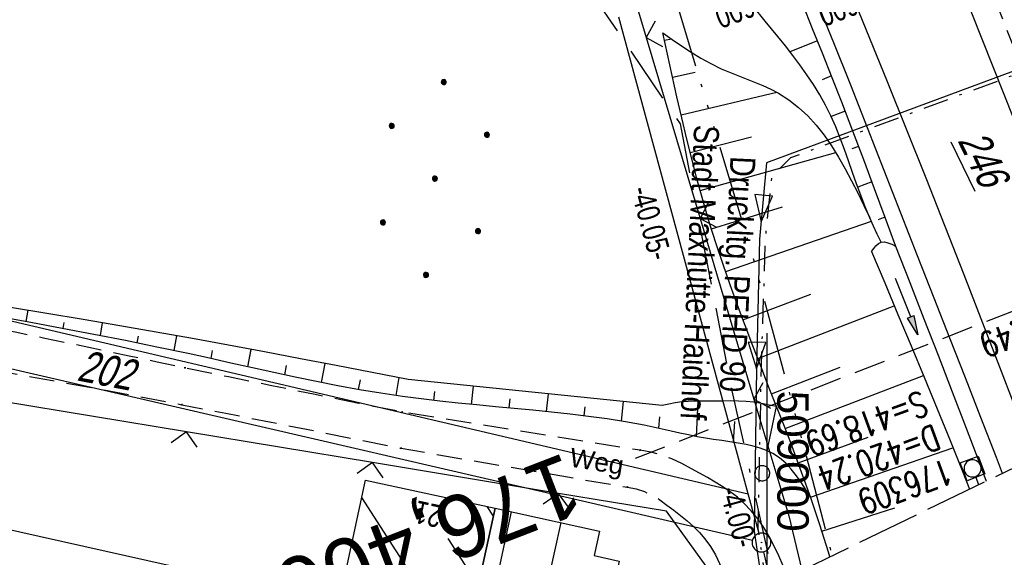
# Model space of a CAD drawing. Extents: x 508513 to 509174, y 450079 to 451036.
# Tile 5 of 51: x 508941 to 509019, y 450122 to 450165. Entities that reach past the tile are written whole.
import ezdxf
from ezdxf.enums import TextEntityAlignment as Align

# ---------------------------------------------------------------- set-up
doc = ezdxf.new("R2010")
doc.units = 0
doc.header["$LTSCALE"] = 10
doc.header["$MEASUREMENT"] = 0
for name, pattern in [('ACAD_ISO14W100', [25.5, 12, -3, 0.5, -3, 0.5, -3, 0.5, -3]), ('ACAD_ISO16W100', [73, 15, -6.5, 15, -6.5, 15, -7, 1, -7]), ('ACHSE', [5.5, 4, -0.5, 0.5, -0.5]), ('AUSGEZOGEN', [0]), ('LT00', [0]), ('LT08', [0.42, 0.2, -0.1, 0.02, -0.1]), ('LT11', [0.3, 0.2, -0.1]), ('LT14', [0.6, 0.5, -0.1]), ('LT17', [0.15, 0.1, -0.05]), ('STRICHLINIE2', [0.375, 0.25, -0.125])]:
    doc.linetypes.add(name, pattern=pattern)
doc.layers.get('0').update_dxf_attribs({"linetype": 'LT00'})
for name, color, linetype in [('--EK_FBR', 250, 'LT00'), ('--EK_Haltung', 7, 'STRICHLINIE2'), ('--EK_Haltung-Text', 140, 'LT00'), ('--EK_Schacht-Text', 5, 'LT00'), ('--EK_ST-93-1', 30, 'LT17'), ('--EL_DFK_AB_L', 21, 'LT00'), ('--EL_DFK_AB_P', 7, 'LT00'), ('--EL_Haltung', 182, 'STRICHLINIE2'), ('--EL_Haltung-Text', 182, 'LT00'), ('-AX-093', 35, 'ACHSE'), ('ABSTAND', 8, 'LT00'), ('ABWASSERLTG', 24, 'LT00'), ('ABWASSERLTG_FLIEßPF', 26, 'Continuous'), ('ABWASSERLTG_TEXT', 26, 'Continuous'), ('BAB-KABEL', 220, 'ACAD_ISO16W100'), ('DFK_AB_FLNR', 7, 'Continuous'), ('DFK_AB_L', 21, 'LT00'), ('DFK_AB_P', 7, 'LT00'), ('DFK_BEB_SCHR', 254, 'LT00'), ('DFK_BEBAUUNG', 250, 'LT00'), ('DFK_FLUR_NR', 250, 'LT00'), ('DFK_HAUSNR', 250, 'LT00'), ('DFK_KATASTER', 250, 'LT00'), ('DFK_NUTZUNG', 250, 'LT00'), ('DFK_TOPO-ANL', 252, 'LT00'), ('DFK_VERMPKT', 252, 'LT00'), ('FELDWEG_TEXT', 250, 'Continuous'), ('PFEIL', 140, 'AUSGEZOGEN'), ('STROM_UNTER', 80, 'LT08'), ('TELEKOM', 210, 'ACAD_ISO14W100'), ('V122_AFBR_BAB', 250, 'LT00'), ('V122_BOESCH', 250, 'LT00'), ('V122_BOSCHUNG', 250, 'LT00'), ('V122_FELDWEG', 250, 'LT11'), ('V122_GRABEN', 250, 'LT00'), ('V122_KA_MULD', 182, 'LT00'), ('V122_LD_MARK', 250, 'LT00'), ('V122_RASTER', 250, 'LT00'), ('V122_ZAUN', 40, 'LT00'), ('V123_AFBR_BAB', 250, 'LT00'), ('V123_BOESCH', 250, 'LT00'), ('V123_BOSCHUNG', 250, 'LT00'), ('V123_FELDWEG', 250, 'LT11'), ('V123_GRABEN', 250, 'LT00'), ('V123_KA_MULD', 182, 'LT00'), ('V123_LD_MARK', 250, 'LT00'), ('V123_ZAUN', 40, 'LT00')]:
    doc.layers.add(name, color=color, linetype=linetype)
doc.layers.add('-BLATT_122-RAND', color=7, linetype='LT14', plot=False)
doc.styles.add('Beschrift', font='ARIAL.TTF')
doc.styles.add('Haltungsbeschriftung', font='ARIAL.TTF', dxfattribs={"width": 0.75})
doc.styles.add('schachtbeschriftung', font='romans.shx', dxfattribs={"width": 0.75, "height": 2})
doc.styles.get("Standard").update_dxf_attribs({"font": 'ARIAL.TTF'})
doc.styles.add('Versorgungsltg', font='ARIAL.TTF', dxfattribs={"width": 0.8, "height": 2})

# ---------------------------------------------------------------- blocks, each defined once
blk = doc.blocks.new('SYMB7010')
at = {"color": 0, "linetype": 'ByBlock'}
for points in [[(-0.031408, 0.499213), (-0.093728, 0.49134), (-0.15457, 0.475719), (-0.212975, 0.452595), (-0.268021, 0.422333), (-0.31884, 0.385411), (-0.36463, 0.342411), (-0.40467, 0.29401), (-0.438329, 0.240973), (-0.465074, 0.184136), (-0.484486, 0.124395), (-0.496256, 0.062692), (-0.5002, 0)], [(-0.5002, 0), (-0.496256, -0.062692), (-0.484486, -0.124395), (-0.465075, -0.184136), (-0.438329, -0.240973), (-0.404671, -0.29401), (-0.36463, -0.342411), (-0.31884, -0.385411), (-0.268021, -0.422333), (-0.212975, -0.452595), (-0.154571, -0.475719), (-0.093728, -0.49134), (-0.031408, -0.499213), (0.031408, -0.499213)], [(0.5002, 0), (0.496256, 0.062692), (0.484485, 0.124395), (0.465074, 0.184136), (0.438329, 0.240973), (0.40467, 0.29401), (0.36463, 0.342411), (0.31884, 0.385411), (0.268021, 0.422333), (0.212975, 0.452595), (0.15457, 0.475719), (0.093728, 0.49134), (0.031408, 0.499213), (-0.031408, 0.499213)], [(0.031408, -0.499213), (0.093728, -0.491341), (0.15457, -0.475719), (0.212975, -0.452595), (0.268021, -0.422333), (0.31884, -0.385411), (0.36463, -0.342411), (0.404671, -0.294011), (0.438329, -0.240974), (0.465075, -0.184136), (0.484486, -0.124395), (0.496256, -0.062692), (0.500201, 0)]]:
    blk.add_lwpolyline(points, dxfattribs=at)
blk = doc.blocks.new('Ackerland7')
at = {"layer": 'DFK_NUTZUNG', "color": 0, "linetype": 'ByBlock'}
for p, q in [((-4, 3.928), (-4, 3.67)), ((-3.95, 3.628), (-3.95, 3.97)), ((-3.9, 3.99), (-3.9, 3.607)), ((-3.85, 3.601), (-3.85, 3.997)), ((-3.8, 3.99), (-3.8, 3.607)), ((-3.75, 3.628), (-3.75, 3.97)), ((-3.7, 3.928), (-3.7, 3.67)), ((3.7, 3.929), (3.7, 3.671)), ((3.75, 3.629), (3.75, 3.971)), ((3.8, 3.992), (3.8, 3.608)), ((3.85, 3.602), (3.85, 3.998)), ((3.9, 3.992), (3.9, 3.608)), ((3.95, 3.629), (3.95, 3.971)), ((4, 3.929), (4, 3.671)), ((-3.65, 3.798), (-3.65, 3.8)), ((4.05, 3.799), (4.05, 3.801)), ((-7.85, 0.129), (-7.85, -0.129)), ((-7.8, -0.171), (-7.8, 0.171)), ((-7.75, 0.192), (-7.75, -0.192)), ((-7.7, -0.198), (-7.7, 0.198)), ((-7.65, 0.192), (-7.65, -0.192)), ((-7.6, -0.171), (-7.6, 0.171)), ((-7.55, 0.129), (-7.55, -0.129)), ((-7.5, -0.001), (-7.5, 0.001)), ((-0.15, 0.129), (-0.15, -0.129)), ((-0.1, -0.171), (-0.1, 0.171)), ((-0.05, 0.192), (-0.05, -0.192)), ((0, -0.198), (0, 0.198)), ((0.05, 0.192), (0.05, -0.192)), ((0.1, -0.171), (0.1, 0.171)), ((0.15, 0.129), (0.15, -0.129)), ((0.2, -0.001), (0.2, 0.001)), ((7.55, 0.129), (7.55, -0.129)), ((7.6, -0.171), (7.6, 0.171)), ((7.65, 0.192), (7.65, -0.192)), ((7.7, -0.198), (7.7, 0.198)), ((7.75, 0.192), (7.75, -0.192)), ((7.8, -0.171), (7.8, 0.171)), ((7.85, 0.129), (7.85, -0.129)), ((7.9, -0.001), (7.9, 0.001)), ((-4, -3.671), (-4, -3.929)), ((-3.95, -3.971), (-3.95, -3.629)), ((-3.9, -3.608), (-3.9, -3.992)), ((-3.85, -3.998), (-3.85, -3.602)), ((-3.8, -3.608), (-3.8, -3.992)), ((-3.75, -3.971), (-3.75, -3.629)), ((-3.7, -3.671), (-3.7, -3.929)), ((-3.65, -3.801), (-3.65, -3.799)), ((3.7, -3.671), (3.7, -3.929)), ((3.75, -3.971), (3.75, -3.629)), ((3.8, -3.608), (3.8, -3.992)), ((3.85, -3.998), (3.85, -3.602)), ((3.9, -3.608), (3.9, -3.992)), ((3.95, -3.971), (3.95, -3.629)), ((4, -3.671), (4, -3.929)), ((4.05, -3.801), (4.05, -3.799))]:
    blk.add_line(p, q, dxfattribs=at)
for points in [[(-3.65, 3.799), (-3.67, 3.886), (-3.725, 3.955), (-3.805, 3.994), (-3.894, 3.994), (-3.975, 3.955), (-4.03, 3.886), (-4.05, 3.799), (-4.03, 3.712), (-3.975, 3.642), (-3.894, 3.604), (-3.805, 3.604), (-3.725, 3.642), (-3.67, 3.712), (-3.65, 3.799)], [(4.05, 3.8), (4.03, 3.887), (3.975, 3.956), (3.894, 3.995), (3.805, 3.995), (3.725, 3.956), (3.67, 3.887), (3.65, 3.8), (3.67, 3.713), (3.725, 3.644), (3.805, 3.605), (3.894, 3.605), (3.975, 3.644), (4.03, 3.713), (4.05, 3.8)], [(-7.5, 0), (-7.52, 0.087), (-7.575, 0.156), (-7.655, 0.195), (-7.744, 0.195), (-7.825, 0.156), (-7.88, 0.087), (-7.9, 0)], [(0.2, 0), (0.18, 0.087), (0.125, 0.156), (0.045, 0.195), (-0.044, 0.195), (-0.125, 0.156), (-0.18, 0.087), (-0.2, 0)], [(-0.2, 0), (-0.18, -0.087), (-0.125, -0.156), (-0.044, -0.195), (0.045, -0.195), (0.125, -0.156), (0.18, -0.087), (0.2, 0)], [(7.9, 0), (7.88, 0.087), (7.825, 0.156), (7.744, 0.195), (7.655, 0.195), (7.575, 0.156), (7.52, 0.087), (7.5, 0)], [(7.5, 0), (7.52, -0.087), (7.575, -0.156), (7.655, -0.195), (7.744, -0.195), (7.825, -0.156), (7.88, -0.087), (7.9, 0)], [(-7.9, 0), (-7.88, -0.087), (-7.825, -0.156), (-7.744, -0.195), (-7.655, -0.195), (-7.575, -0.156), (-7.52, -0.087), (-7.5, 0)], [(-3.65, -3.8), (-3.67, -3.713), (-3.725, -3.644), (-3.805, -3.605), (-3.894, -3.605), (-3.975, -3.644), (-4.03, -3.713), (-4.05, -3.8), (-4.03, -3.887), (-3.975, -3.956), (-3.894, -3.995), (-3.805, -3.995), (-3.725, -3.956), (-3.67, -3.887), (-3.65, -3.8)], [(4.05, -3.8), (4.03, -3.713), (3.975, -3.644), (3.894, -3.605), (3.805, -3.605), (3.725, -3.644), (3.67, -3.713), (3.65, -3.8), (3.67, -3.887), (3.725, -3.956), (3.805, -3.995), (3.894, -3.995), (3.975, -3.956), (4.03, -3.887), (4.05, -3.8)]]:
    blk.add_lwpolyline(points, dxfattribs=at)
blk = doc.blocks.new('SYMB0003')
at = {"color": 0, "linetype": 'ByBlock'}
for p, q in [((-0.015712, 0), (0.010166, 0.012015)), ((0, -0.021257), (-0.015712, 0)), ((0.010166, 0.012015), (0, -0.021257))]:
    blk.add_line(p, q, dxfattribs=at)
for points in [[(-0.031395, 0.499013), (-0.093691, 0.491144), (-0.154509, 0.475528), (-0.21289, 0.452414), (-0.267913, 0.422164), (-0.318712, 0.385257), (-0.364484, 0.342274), (-0.404509, 0.293893), (-0.438154, 0.240877), (-0.464888, 0.184062), (-0.484292, 0.124345), (-0.496058, 0.062667), (-0.5, 0)], [(-0.5, 0), (-0.496058, -0.062667), (-0.484292, -0.124345), (-0.464888, -0.184062), (-0.438154, -0.240877), (-0.404509, -0.293893), (-0.364485, -0.342274), (-0.318712, -0.385257), (-0.267914, -0.422164), (-0.21289, -0.452414), (-0.154509, -0.475529), (-0.093691, -0.491144), (-0.031395, -0.499014), (0.031395, -0.499014)], [(0.5, 0), (0.496057, 0.062667), (0.484292, 0.124345), (0.464888, 0.184062), (0.438153, 0.240877), (0.404509, 0.293893), (0.364484, 0.342274), (0.318712, 0.385257), (0.267913, 0.422164), (0.21289, 0.452414), (0.154509, 0.475528), (0.093691, 0.491144), (0.031395, 0.499013), (-0.031395, 0.499013)], [(0.031395, -0.499014), (0.093691, -0.491144), (0.154509, -0.475529), (0.21289, -0.452414), (0.267914, -0.422164), (0.318712, -0.385257), (0.364485, -0.342274), (0.404509, -0.293893), (0.438154, -0.240877), (0.464889, -0.184062), (0.484292, -0.124345), (0.496058, -0.062667), (0.5, 0)]]:
    blk.add_lwpolyline(points, dxfattribs=at)
blk = doc.blocks.new('SYMB0011')
at = {"color": 0, "linetype": 'ByBlock'}
for p, q in [((0.5, 0), (-0.5, 0)), ((0, 0.5), (0, -0.5))]:
    blk.add_line(p, q, dxfattribs=at)
blk = doc.blocks.new('SYMB0024')
at = {"color": 0, "linetype": 'ByBlock'}
for p, q in [((-0.5, 0.5), (0, 0)), ((0, 0), (0.5, 0.5))]:
    blk.add_line(p, q, dxfattribs=at)
blk = doc.blocks.new('Pfreil3')
at = {"layer": 'PFEIL'}
blk.add_hatch(color=256, dxfattribs=at).paths.add_polyline_path([(-1.549, 0.273), (-1.549, -0.273), (0, 0)])
for p, q in [((-1.549, 0), (-4.831, 0)), ((-1.549, -0.273), (-1.549, 0.273)), ((-1.549, 0.273), (0, 0)), ((0, 0), (-1.549, -0.273))]:
    blk.add_line(p, q, dxfattribs=at)
blk = doc.blocks.new('SYMB1210')
at = {"color": 0, "linetype": 'ByBlock'}
blk.add_line((0.018815, -0.179014), (0.055623, -0.17119), dxfattribs=at)
for points in [[(-0.2, -0.2), (-0.2, 0.2), (0.2, 0.2), (0.2, -0.2), (-0.2, -0.2)], [(0.018815, 0.179014), (-0.018815, 0.179014), (-0.055623, 0.17119), (-0.09, 0.155885), (-0.120444, 0.133766), (-0.145623, 0.105801), (-0.164438, 0.073213), (-0.176067, 0.037424), (-0.18, 0)], [(-0.18, 0), (-0.176067, -0.037424), (-0.164438, -0.073213), (-0.145623, -0.105801), (-0.120444, -0.133766), (-0.09, -0.155885), (-0.055623, -0.17119), (-0.018815, -0.179014), (0.018815, -0.179014)], [(0.18, 0), (0.176067, 0.037424), (0.164438, 0.073213), (0.145623, 0.105801), (0.120444, 0.133766), (0.09, 0.155885), (0.055623, 0.17119), (0.018815, 0.179014)], [(0.055623, -0.17119), (0.09, -0.155885), (0.120444, -0.133766), (0.145623, -0.105801), (0.164438, -0.073213), (0.176067, -0.037424), (0.18, 0)]]:
    blk.add_lwpolyline(points, dxfattribs=at)
blk = doc.blocks.new('ABWASSER-FLIEßPF')
at = {"layer": 'ABWASSERLTG_FLIEßPF'}
for p, q in [((0, 0), (-2.109, 0.703)), ((-2.109, 0.703), (-2.109, -0.703)), ((-2.109, -0.703), (0, 0))]:
    blk.add_line(p, q, dxfattribs=at)

msp = doc.modelspace()

# ---------------------------------------------------------------- linework, layer by layer
at = {"layer": '--EK_FBR', "color": 2}
for points in [[(508880.783, 450445.158), (508887.429, 450432.529), (508894.473, 450419.33), (508906.611, 450396.45), (508918.873, 450373.084), (508930.131, 450351.231), (508941.859, 450328.051), (508953.358, 450304.881), (508963.896, 450283.052), (508974.506, 450260.784), (508984.685, 450238.77), (508995.081, 450215.467), (509005.021, 450192.355), (509014.641, 450169.336), (509023.839, 450146.175), (509028.674, 450133.377)], [(509001.108, 450201.454), (509005.021, 450192.355), (509014.641, 450169.336), (509023.839, 450146.175), (509028.674, 450133.377)]]:
    msp.add_lwpolyline(points, dxfattribs=at)
at = {"layer": '--EK_FBR'}
for points in [[(508986.498, 450207.619), (508988.136, 450203.84), (508989.763, 450200.055), (508991.381, 450196.267), (508992.993, 450192.476), (508994.599, 450188.682), (508996.176, 450184.945), (508997.748, 450181.205), (508999.313, 450177.463), (509000.867, 450173.716), (509002.41, 450169.965), (509003.939, 450166.208), (509005.298, 450162.831), (509006.647, 450159.449), (509007.986, 450156.064), (509009.319, 450152.677), (509010.648, 450149.287), (509011.973, 450145.897), (509013.299, 450142.506), (509014.536, 450139.345), (509015.772, 450136.184), (509017.006, 450133.022), (509018.236, 450129.858), (509018.735, 450128.568)], [(508989.838, 450199.88), (508991.381, 450196.267), (508992.993, 450192.476), (508994.599, 450188.682), (508996.176, 450184.945), (508997.748, 450181.205), (508999.313, 450177.463), (509000.867, 450173.716), (509002.41, 450169.965), (509003.939, 450166.208), (509005.298, 450162.831), (509006.647, 450159.449), (509007.986, 450156.064), (509009.319, 450152.677), (509010.648, 450149.287), (509011.973, 450145.897), (509013.299, 450142.506), (509014.536, 450139.345), (509015.772, 450136.184), (509017.006, 450133.022), (509018.236, 450129.858), (509018.735, 450128.568)]]:
    msp.add_lwpolyline(points, dxfattribs=at)
at = {"layer": '--EK_Haltung'}
msp.add_line((509016.631, 450128.252), (509016.85, 450127.656), dxfattribs=at)
at = {"layer": '--EK_ST-93-1', "ltscale": 2.5}
msp.add_line((509026.798, 450144.255), (508989.521, 450129.741), dxfattribs=at)
at = {"layer": '--EL_DFK_AB_L'}
for p, q in [((508998.53, 450126.919), (508988.227, 450164.845)), ((508999.384, 450123.783), (508998.53, 450126.919)), ((508999.747, 450122.328), (509000.352, 450119.673))]:
    msp.add_line(p, q, dxfattribs=at)
at = {"layer": '--EL_Haltung'}
msp.add_line((509016.631, 450128.252), (509016.85, 450127.656), dxfattribs=at)
at = {"layer": '-AX-093', "ltscale": 0.2}
msp.add_lwpolyline([(508965.94, 450284.051), (508970.653, 450274.158), (508975.32, 450264.243), (508979.941, 450254.307), (508984.514, 450244.349), (508989.035, 450234.367), (508993.505, 450224.362), (508997.919, 450214.332), (509002.278, 450204.278), (509006.577, 450194.199), (509010.816, 450184.094), (509014.992, 450173.963), (509019.104, 450163.805), (509023.148, 450153.621), (509027.124, 450143.409), (509030.595, 450134.307)], dxfattribs=at)
at = {"layer": '-BLATT_122-RAND'}
msp.add_lwpolyline([(508512.696, 450911.306), (508915.59, 450078.659), (509173.936, 450203.665), (508771.042, 451036.312), (508512.696, 450911.306)], dxfattribs=at)
at = {"layer": 'ABWASSERLTG', "flags": 128}
for points in [[(509055.17, 450204.851), (509045.348, 450170.112), (508999.984, 450153.243), (508999.414, 450147.176)], [(508999.414, 450147.176), (508999.188, 450136.871), (508999.001, 450123.962), (508999.695, 450119.355)]]:
    msp.add_lwpolyline(points, dxfattribs=at)
at = {"layer": 'BAB-KABEL', "ltscale": 0.03, "flags": 128}
msp.add_lwpolyline([(508612.71, 450959.7), (508614.645, 450954.692), (508622.355, 450920.863), (508627.493, 450900.732), (508646.326, 450865.645), (508650.817, 450856.033), (508655.092, 450845.992), (508665.582, 450821.147), (508674.151, 450797.792), (508681.007, 450776.169), (508688.062, 450755.235), (508698.121, 450718.219), (508716.314, 450688.666), (508734.271, 450678.412), (508740.696, 450663.206), (508731.505, 450645.689), (508737.085, 450632.513), (508755.796, 450615.501), (508783.306, 450588.25), (508796.059, 450566.7), (508804.416, 450547.875), (508805.847, 450544.009), (508814.357, 450522.448), (508823.981, 450499.018), (508835.942, 450468.903), (508838.084, 450464.715), (508846.407, 450448.259), (508854.774, 450432.231), (508871.49, 450399.579), (508880.533, 450382.869), (508893.184, 450359.111), (508905.479, 450338.789), (508916.756, 450320.162), (508928.195, 450300.351), (508931.608, 450292.508), (508935.883, 450281.541), (508942.548, 450253.024), (508950.577, 450230.483), (508952.112, 450227.244), (508962.528, 450209.478), (508960.479, 450205.727), (508963.392, 450199.374), (508968.169, 450193.064), (508993.103, 450156.356), (508997.122, 450135.56), (509000.611, 450119.798)], dxfattribs=at)
at = {"layer": 'DFK_AB_L'}
for p, q in [((508998.53, 450126.919), (508988.227, 450164.845)), ((508999.384, 450123.783), (508998.53, 450126.919)), ((508999.747, 450122.328), (509000.352, 450119.673))]:
    msp.add_line(p, q, dxfattribs=at)
at = {"layer": 'DFK_BEB_SCHR'}
for p, q in [((508972.5, 450119.32), (508967.783, 450126.645)), ((508978.26, 450125.152), (508977.761, 450125.927)), ((508978.073, 450118.104), (508979.693, 450125.506)), ((508983.601, 450124.65), (508981.981, 450117.249)), ((508974.635, 450123.393), (508977.054, 450119.636))]:
    msp.add_line(p, q, dxfattribs=at)
at = {"layer": 'DFK_BEBAUUNG'}
for points in [[(508966.48, 450120.629), (508968.08, 450128.019), (508978.4, 450125.79), (508976.781, 450118.389), (508966.48, 450120.629)], [(508976.781, 450118.389), (508978.4, 450125.79), (508986.701, 450123.97), (508986.27, 450122.018), (508988.251, 450121.58), (508987.06, 450116.139), (508976.781, 450118.389)]]:
    msp.add_lwpolyline(points, dxfattribs=at)
at = {"layer": 'DFK_KATASTER'}
for p, q in [((508939.09, 450140.878), (508998.53, 450126.919)), ((508998.85, 450123.228), (508938.661, 450137.14))]:
    msp.add_line(p, q, dxfattribs=at)
at = {"layer": 'DFK_TOPO-ANL'}
msp.add_line((508902.87, 450132.32), (508961.91, 450119.149), dxfattribs=at)
at = {"layer": 'STROM_UNTER', "flags": 128}
msp.add_lwpolyline([(509000.003, 450119.504), (508999.316, 450124.183), (508999.57, 450136.975), (508999.904, 450147.325), (509000.414, 450152.193), (509001.916, 450153.673), (509043.943, 450169.247), (509046.548, 450169.174), (509046.172, 450171.282), (509055.735, 450203.704)], dxfattribs=at)
at = {"layer": 'TELEKOM', "ltscale": 0.05, "flags": 128}
msp.add_lwpolyline([(508886.962, 450400.124), (508880.082, 450396.08), (508879.273, 450393.249), (508879.431, 450391.075), (508880.728, 450388.857), (508881.889, 450386.264), (508889.309, 450373.109), (508902.773, 450348.794), (508908.362, 450339.457), (508919.989, 450320.911), (508927.505, 450309.286), (508933.363, 450298.712), (508935.545, 450293.476), (508937.556, 450286.74), (508939.216, 450274.146), (508940.177, 450266.641), (508940.788, 450256.582), (508941.49, 450249.401), (508943.237, 450247.743), (508944.984, 450245.735), (508947.079, 450242.07), (508950.581, 450235.234), (508952.937, 450231.133), (508964.383, 450210.585), (508969.272, 450202.905), (508974.434, 450194.146), (508983.614, 450179.815), (508989.132, 450171.411), (508992.799, 450166.088), (508998.921, 450145.635), (509003.032, 450130.32), (509005.193, 450122.015)], dxfattribs=at)
at = {"layer": 'V122_AFBR_BAB', "color": 0}
msp.add_lwpolyline([(508880.783, 450445.158), (508887.429, 450432.529), (508894.473, 450419.33), (508906.611, 450396.45), (508918.873, 450373.084), (508930.131, 450351.231), (508941.859, 450328.051), (508953.358, 450304.881), (508963.896, 450283.052), (508974.506, 450260.784), (508984.685, 450238.77), (508995.081, 450215.467), (509005.021, 450192.355), (509014.641, 450169.336), (509023.839, 450146.175), (509028.674, 450133.377)], dxfattribs=at)
at = {"layer": 'V122_AFBR_BAB'}
for points in [[(508986.498, 450207.619), (508988.136, 450203.84), (508989.763, 450200.055), (508991.381, 450196.267), (508992.993, 450192.476), (508994.599, 450188.682), (508996.176, 450184.945), (508997.748, 450181.205), (508999.313, 450177.463), (509000.867, 450173.716), (509002.41, 450169.965), (509003.939, 450166.208), (509005.298, 450162.831), (509006.647, 450159.449), (509007.986, 450156.064), (509009.319, 450152.677), (509010.648, 450149.287), (509011.973, 450145.897), (509013.299, 450142.506), (509014.536, 450139.345), (509015.772, 450136.184), (509017.006, 450133.022), (509018.236, 450129.858), (509018.735, 450128.568)], [(509001.65, 450120.301), (509001.615, 450120.398), (509001.301, 450121.2), (509000.962, 450121.993), (509000.595, 450122.771), (509000.194, 450123.527), (508999.757, 450124.253), (508999.279, 450124.944), (508998.755, 450125.592), (508998.182, 450126.19), (508997.656, 450126.655), (508997.098, 450127.084), (508996.512, 450127.485), (508995.904, 450127.863), (508995.279, 450128.224), (508994.644, 450128.573), (508994.003, 450128.916)], [(508992.057, 450126.033), (508992.599, 450125.629), (508993.134, 450125.219), (508993.657, 450124.793), (508994.159, 450124.346), (508994.635, 450123.869), (508995.078, 450123.356), (508995.521, 450122.742), (508995.91, 450122.086), (508996.241, 450121.399), (508996.507, 450120.692), (508996.704, 450119.976), (508996.826, 450119.261), (508996.87, 450118.545), (508996.844, 450117.975)]]:
    msp.add_lwpolyline(points, dxfattribs=at)
at = {"layer": 'V122_BOESCH'}
for points in [[(508985.184, 450207.657), (508986.58, 450204.442), (508987.967, 450201.223), (508989.347, 450198.002), (508990.721, 450194.778), (508992.092, 450191.553), (508993.46, 450188.326), (508994.814, 450185.127), (508996.166, 450181.927), (508997.514, 450178.725), (508998.855, 450175.521), (509000.19, 450172.314), (509001.517, 450169.104), (509002.833, 450165.889), (509003.622, 450163.945), (509004.406, 450161.998), (509005.181, 450160.048), (509005.946, 450158.094), (509006.825, 450155.808), (509007.691, 450153.517), (509008.546, 450151.223), (509009.396, 450148.925), (509010.242, 450146.627)], [(509009.088, 450146.946), (509008.781, 450147.585), (509008.479, 450148.227), (509008.189, 450148.875), (509007.82, 450149.766), (509007.475, 450150.669), (509007.147, 450151.58), (509006.828, 450152.494), (509006.51, 450153.408), (509006.186, 450154.318), (509005.848, 450155.221), (509005.489, 450156.113), (509005.1, 450156.99), (509004.674, 450157.848), (509004.214, 450158.671), (509003.718, 450159.474), (509003.189, 450160.261), (509002.636, 450161.033), (509002.062, 450161.793), (509001.475, 450162.544), (509000.88, 450163.287), (508999.881, 450164.517), (508998.877, 450165.738), (508997.872, 450166.954)], [(509005.018, 450121.93), (509004.908, 450122.303), (509004.226, 450124.472), (509003.502, 450126.626), (509002.984, 450128.084), (509002.449, 450129.535), (509001.901, 450130.982), (509001.343, 450132.427), (509000.779, 450133.869), (509000.148, 450135.477), (508999.518, 450137.087), (508998.893, 450138.698), (508998.277, 450140.312), (508997.673, 450141.929), (508997.085, 450143.552), (508996.516, 450145.181), (508995.971, 450146.817), (508995.452, 450148.461), (508994.961, 450150.119), (508994.497, 450151.786), (508994.057, 450153.46), (508993.637, 450155.139), (508993.235, 450156.824), (508992.846, 450158.513), (508992.467, 450160.206), (508992.095, 450161.9), (508991.726, 450163.595)], [(508991.726, 450163.595), (508992.474, 450163.073), (508993.226, 450162.559), (508993.988, 450162.06), (508994.764, 450161.585), (508995.559, 450161.142), (508996.378, 450160.738), (508997.03, 450160.455), (508997.693, 450160.19), (508998.359, 450159.934), (508999.022, 450159.677), (508999.674, 450159.41), (509000.309, 450159.122), (509000.92, 450158.804), (509001.756, 450158.274), (509002.531, 450157.666), (509003.253, 450156.987), (509003.925, 450156.246), (509004.553, 450155.448), (509005.143, 450154.6), (509005.701, 450153.711), (509006.231, 450152.786), (509006.74, 450151.833), (509007.232, 450150.859), (509007.713, 450149.87), (509008.189, 450148.875)], [(509000.779, 450133.869), (509000.178, 450133.995), (508999.576, 450134.111), (508998.972, 450134.209), (508998.367, 450134.278), (508997.742, 450134.313), (508997.115, 450134.32), (508996.486, 450134.31), (508995.855, 450134.296), (508995.224, 450134.288), (508994.726, 450134.292), (508994.229, 450134.295), (508993.734, 450134.285), (508993.241, 450134.25), (508992.717, 450134.176), (508992.195, 450134.074), (508991.675, 450133.957), (508971.464, 450136.028), (508968.608, 450136.581), (508965.752, 450137.132), (508962.895, 450137.678), (508960.036, 450138.219), (508957.177, 450138.751), (508954.315, 450139.273), (508951.42, 450139.789), (508948.523, 450140.294), (508945.624, 450140.79), (508942.724, 450141.278), (508939.823, 450141.761)], [(509003.502, 450126.626), (509003.134, 450127.219), (509002.759, 450127.801), (509002.367, 450128.359), (509001.95, 450128.883), (509001.501, 450129.362), (509001.012, 450129.783), (509000.474, 450130.136), (508999.982, 450130.373), (508999.461, 450130.563), (508998.919, 450130.717), (508998.369, 450130.842), (508997.715, 450130.967), (508997.061, 450131.074), (508996.41, 450131.17), (508995.76, 450131.263), (508995.111, 450131.362), (508994.465, 450131.472), (508993.77, 450131.611), (508993.076, 450131.764), (508992.382, 450131.924), (508991.688, 450132.083), (508990.231, 450132.387), (508988.768, 450132.653), (508987.299, 450132.886), (508985.826, 450133.09), (508984.35, 450133.272), (508982.87, 450133.435), (508981.389, 450133.584), (508979.906, 450133.726), (508978.423, 450133.863), (508976.939, 450134.002), (508975.457, 450134.147), (508973.977, 450134.303), (508972.499, 450134.476), (508971.025, 450134.669), (508969.306, 450134.926), (508967.592, 450135.214), (508965.882, 450135.528), (508964.176, 450135.864), (508962.473, 450136.217), (508960.771, 450136.582), (508959.071, 450136.956), (508957.371, 450137.333), (508955.671, 450137.709), (508953.97, 450138.08), (508951.47, 450138.607), (508948.967, 450139.115), (508946.461, 450139.607), (508943.953, 450140.085), (508941.443, 450140.553), (508938.932, 450141.012)]]:
    msp.add_lwpolyline(points, dxfattribs=at)
at = {"layer": 'V122_BOSCHUNG'}
for p, q in [((508991.855, 450162.999), (508992.406, 450163.12)), ((509004.024, 450162.95), (509001.841, 450162.078)), ((508992.499, 450160.058), (508994.302, 450160.463)), ((509005.137, 450160.158), (509004.395, 450159.866)), ((508993.175, 450157.078), (509000.788, 450158.876)), ((509006.23, 450157.36), (509005.125, 450156.934)), ((508993.901, 450154.076), (508998.774, 450155.32)), ((509007.3, 450154.554), (509006.773, 450154.354)), ((508994.698, 450151.052), (509005.485, 450154.066)), ((509008.354, 450151.741), (509007.237, 450151.326)), ((508995.59, 450148.013), (509001.245, 450149.767)), ((509009.395, 450148.927), (509008.867, 450148.731)), ((508996.739, 450144.607), (509008.323, 450148.617)), ((508998.096, 450140.772), (509003.498, 450142.811)), ((508999.285, 450137.686), (509010.142, 450141.894)), ((508941.204, 450141.532), (508941.06, 450140.623)), ((508944.086, 450140.556), (508944.007, 450140.075)), ((508947.126, 450140.533), (508946.951, 450139.512)), ((508949.988, 450139.476), (508949.891, 450138.93)), ((508953.04, 450139.501), (508952.83, 450138.323)), ((508955.878, 450138.329), (508955.764, 450137.689)), ((508958.947, 450138.422), (508958.692, 450137.04)), ((508961.759, 450137.133), (508961.619, 450136.399)), ((508964.851, 450137.304), (508964.552, 450135.788)), ((509000.382, 450134.88), (509005.84, 450137.009)), ((509001.461, 450132.122), (509012.466, 450136.333)), ((508967.648, 450135.984), (508967.5, 450135.231)), ((508970.721, 450136.172), (508970.485, 450134.746)), ((508976.632, 450135.499), (508976.482, 450134.046)), ((508973.573, 450135.081), (508973.476, 450134.36)), ((508982.6, 450134.887), (508982.455, 450133.478)), ((508979.543, 450134.48), (508979.469, 450133.766)), ((508988.569, 450134.275), (508988.408, 450132.712)), ((508994.5, 450134.294), (508994.389, 450131.486)), ((508985.511, 450133.861), (508985.437, 450133.14)), ((509000.75, 450133.875), (509000.006, 450130.363)), ((508991.46, 450133.06), (508991.395, 450132.147)), ((508997.443, 450132.675), (508997.32, 450131.033)), ((509002.503, 450129.391), (509008.071, 450131.439)), ((509003.483, 450126.679), (509014.812, 450130.6)), ((509004.388, 450123.968), (509010.183, 450125.825))]:
    msp.add_line(p, q, dxfattribs=at)
at = {"layer": 'V122_FELDWEG', "flags": 128}
for points in [[(508994.003, 450128.916), (508993.243, 450129.35), (508992.448, 450129.718), (508991.626, 450130.016), (508990.781, 450130.243), (508989.919, 450130.398), (508970.987, 450133.435), (508967.532, 450134.127), (508964.077, 450134.821), (508960.622, 450135.52), (508957.17, 450136.227), (508953.719, 450136.945), (508951.489, 450137.415), (508949.26, 450137.888), (508947.031, 450138.36), (508944.802, 450138.829), (508942.571, 450139.293), (508940.339, 450139.748), (508938.105, 450140.191), (508935.868, 450140.621), (508933.628, 450141.033), (508931.32, 450141.437), (508929.01, 450141.823), (508926.696, 450142.193), (508924.38, 450142.55), (508922.062, 450142.897), (508919.743, 450143.235), (508917.423, 450143.568), (508915.102, 450143.899)], [(508914.69, 450140.564), (508917.722, 450140.107), (508920.753, 450139.647), (508923.783, 450139.183), (508926.813, 450138.711), (508929.84, 450138.229), (508932.866, 450137.735), (508936.307, 450137.155), (508939.744, 450136.558), (508943.179, 450135.944), (508946.611, 450135.315), (508950.041, 450134.672), (508953.468, 450134.017), (508956.959, 450133.338), (508960.448, 450132.65), (508963.936, 450131.955), (508967.423, 450131.256), (508970.909, 450130.554), (508988.911, 450127.459), (508989.597, 450127.32), (508990.263, 450127.105), (508990.9, 450126.816), (508991.501, 450126.457), (508992.057, 450126.033)]]:
    msp.add_lwpolyline(points, dxfattribs=at)
at = {"layer": 'V122_GRABEN'}
for points in [[(509008.327, 450146.202), (509008.503, 450146.445), (509008.684, 450146.665), (509008.877, 450146.839), (509009.088, 450146.946), (509009.351, 450146.967), (509009.635, 450146.901), (509009.935, 450146.779), (509010.242, 450146.627)], [(509010.242, 450146.627), (509011.371, 450143.734), (509012.498, 450140.841), (509013.622, 450137.946), (509014.742, 450135.05), (509015.857, 450132.152), (509016.964, 450129.251), (509017.456, 450127.949)], [(509008.327, 450146.202), (509009.381, 450143.703), (509010.432, 450141.203), (509011.48, 450138.702), (509012.521, 450136.199), (509013.555, 450133.692), (509014.577, 450131.181), (509015.588, 450128.665), (509016.125, 450127.305)]]:
    msp.add_lwpolyline(points, dxfattribs=at)
at = {"layer": 'V122_LD_MARK'}
msp.add_lwpolyline([(509021.299, 450129.808), (509018.683, 450136.661), (509015.698, 450144.354), (509012.674, 450152.031), (509009.611, 450159.693), (509006.51, 450167.339), (509003.392, 450174.922), (509000.238, 450182.49), (508997.049, 450190.043), (508993.827, 450197.582), (508990.572, 450205.107), (508987.284, 450212.617), (508983.966, 450220.114), (508980.617, 450227.597), (508977.238, 450235.066), (508973.83, 450242.523), (508970.395, 450249.967), (508966.933, 450257.398), (508963.381, 450264.952), (508959.802, 450272.494), (508956.198, 450280.024), (508952.57, 450287.543)], dxfattribs=at)
at = {"layer": 'V122_RASTER'}
msp.add_line((508999.999, 450139.696), (508999.999, 450119.502), dxfattribs=at)
at = {"layer": 'V122_ZAUN'}
for p, q in [((508990.408, 450163.21), (508994.693, 450148.835)), ((508994.693, 450148.835), (508998.979, 450134.46)), ((508953.827, 450131.858), (508939.028, 450134.302)), ((508968.627, 450129.415), (508953.827, 450131.858)), ((508983.427, 450126.971), (508968.627, 450129.415))]:
    msp.add_line(p, q, dxfattribs=at)
for points in [[(508982.785, 450175.962), (508989.397, 450166.602), (508990.408, 450163.21)], [(508998.979, 450134.46), (509001.743, 450125.187), (509002.792, 450120.853)], [(508995.492, 450120.396), (508995.522, 450120.711), (508992.016, 450125.553), (508983.427, 450126.971)]]:
    msp.add_lwpolyline(points, dxfattribs=at)
at = {"layer": 'V123_AFBR_BAB', "color": 0}
msp.add_lwpolyline([(509001.108, 450201.454), (509005.021, 450192.355), (509014.641, 450169.336), (509023.839, 450146.175), (509028.674, 450133.377)], dxfattribs=at)
at = {"layer": 'V123_AFBR_BAB'}
for points in [[(508989.838, 450199.88), (508991.381, 450196.267), (508992.993, 450192.476), (508994.599, 450188.682), (508996.176, 450184.945), (508997.748, 450181.205), (508999.313, 450177.463), (509000.867, 450173.716), (509002.41, 450169.965), (509003.939, 450166.208), (509005.298, 450162.831), (509006.647, 450159.449), (509007.986, 450156.064), (509009.319, 450152.677), (509010.648, 450149.287), (509011.973, 450145.897), (509013.299, 450142.506), (509014.536, 450139.345), (509015.772, 450136.184), (509017.006, 450133.022), (509018.236, 450129.858), (509018.735, 450128.568)], [(509001.65, 450120.301), (509001.615, 450120.398), (509001.301, 450121.2), (509000.962, 450121.993), (509000.595, 450122.771), (509000.194, 450123.527), (508999.757, 450124.253), (508999.279, 450124.944), (508998.755, 450125.592), (508998.182, 450126.19), (508997.656, 450126.655), (508997.098, 450127.084), (508996.512, 450127.485), (508995.904, 450127.863), (508995.279, 450128.224), (508994.644, 450128.573), (508994.003, 450128.916)], [(508992.057, 450126.033), (508992.599, 450125.629), (508993.134, 450125.219), (508993.657, 450124.793), (508994.159, 450124.346), (508994.635, 450123.869), (508995.078, 450123.356), (508995.521, 450122.742), (508995.91, 450122.086), (508996.241, 450121.399), (508996.507, 450120.692), (508996.704, 450119.976), (508996.826, 450119.261), (508996.87, 450118.545), (508996.844, 450117.975)]]:
    msp.add_lwpolyline(points, dxfattribs=at)
at = {"layer": 'V123_BOESCH'}
for points in [[(508988.615, 450199.71), (508989.347, 450198.002), (508990.721, 450194.778), (508992.092, 450191.553), (508993.46, 450188.326), (508994.814, 450185.127), (508996.166, 450181.927), (508997.513, 450178.725), (508998.855, 450175.521), (509000.19, 450172.314), (509001.517, 450169.104), (509002.833, 450165.889), (509003.622, 450163.945), (509004.406, 450161.998), (509005.181, 450160.048), (509005.946, 450158.094), (509006.825, 450155.808), (509007.691, 450153.517), (509008.546, 450151.223), (509009.396, 450148.925), (509010.242, 450146.627)], [(509009.088, 450146.946), (509008.781, 450147.585), (509008.479, 450148.227), (509008.189, 450148.875), (509007.82, 450149.766), (509007.475, 450150.669), (509007.147, 450151.58), (509006.828, 450152.494), (509006.51, 450153.408), (509006.186, 450154.318), (509005.848, 450155.221), (509005.489, 450156.113), (509005.1, 450156.99), (509004.674, 450157.848), (509004.214, 450158.671), (509003.718, 450159.474), (509003.189, 450160.261), (509002.636, 450161.033), (509002.062, 450161.793), (509001.475, 450162.544), (509000.88, 450163.287), (508999.881, 450164.517), (508998.877, 450165.738), (508997.872, 450166.954)], [(509005.018, 450121.93), (509004.908, 450122.303), (509004.226, 450124.472), (509003.502, 450126.626), (509002.984, 450128.084), (509002.449, 450129.535), (509001.901, 450130.982), (509001.343, 450132.427), (509000.779, 450133.869), (509000.148, 450135.477), (508999.518, 450137.087), (508998.893, 450138.698), (508998.277, 450140.312), (508997.673, 450141.929), (508997.085, 450143.552), (508996.516, 450145.181), (508995.971, 450146.817), (508995.452, 450148.461), (508994.961, 450150.119), (508994.497, 450151.786), (508994.057, 450153.46), (508993.637, 450155.139), (508993.235, 450156.824), (508992.846, 450158.513), (508992.467, 450160.206), (508992.095, 450161.9), (508991.726, 450163.595)], [(508991.726, 450163.595), (508992.474, 450163.073), (508993.226, 450162.559), (508993.988, 450162.06), (508994.764, 450161.585), (508995.559, 450161.142), (508996.378, 450160.738), (508997.03, 450160.455), (508997.693, 450160.19), (508998.359, 450159.934), (508999.022, 450159.677), (508999.674, 450159.41), (509000.309, 450159.122), (509000.92, 450158.804), (509001.756, 450158.274), (509002.531, 450157.666), (509003.253, 450156.987), (509003.925, 450156.246), (509004.553, 450155.448), (509005.143, 450154.6), (509005.701, 450153.711), (509006.231, 450152.786), (509006.74, 450151.833), (509007.232, 450150.859), (509007.713, 450149.87), (509008.189, 450148.875)], [(509000.779, 450133.869), (509000.178, 450133.995), (508999.576, 450134.111), (508998.972, 450134.209), (508998.367, 450134.278), (508997.742, 450134.313), (508997.115, 450134.32), (508996.486, 450134.31), (508995.855, 450134.296), (508995.224, 450134.288), (508994.726, 450134.292), (508994.229, 450134.295), (508993.734, 450134.285), (508993.241, 450134.25), (508992.717, 450134.176), (508992.195, 450134.074), (508991.675, 450133.957), (508971.464, 450136.028), (508968.608, 450136.581), (508965.752, 450137.132), (508962.894, 450137.678), (508960.036, 450138.219), (508957.177, 450138.751), (508954.315, 450139.273), (508951.42, 450139.789), (508948.523, 450140.294), (508945.624, 450140.79), (508942.724, 450141.278), (508939.823, 450141.762)], [(509003.502, 450126.626), (509003.134, 450127.219), (509002.759, 450127.801), (509002.367, 450128.359), (509001.95, 450128.883), (509001.501, 450129.362), (509001.012, 450129.783), (509000.474, 450130.136), (508999.982, 450130.373), (508999.461, 450130.563), (508998.919, 450130.717), (508998.369, 450130.842), (508997.715, 450130.967), (508997.061, 450131.074), (508996.41, 450131.17), (508995.76, 450131.263), (508995.111, 450131.362), (508994.465, 450131.472), (508993.77, 450131.611), (508993.076, 450131.764), (508992.382, 450131.924), (508991.688, 450132.083), (508990.231, 450132.387), (508988.768, 450132.653), (508987.299, 450132.886), (508985.826, 450133.09), (508984.35, 450133.272), (508982.87, 450133.435), (508981.389, 450133.585), (508979.906, 450133.726), (508978.423, 450133.863), (508976.939, 450134.002), (508975.457, 450134.147), (508973.977, 450134.304), (508972.499, 450134.476), (508971.025, 450134.669), (508969.306, 450134.926), (508967.592, 450135.214), (508965.882, 450135.528), (508964.176, 450135.864), (508962.473, 450136.217), (508960.771, 450136.582), (508959.071, 450136.956), (508957.371, 450137.333), (508955.671, 450137.709), (508953.97, 450138.08), (508951.47, 450138.607), (508948.967, 450139.115), (508946.461, 450139.607), (508943.953, 450140.085), (508941.443, 450140.553), (508938.932, 450141.012)]]:
    msp.add_lwpolyline(points, dxfattribs=at)
at = {"layer": 'V123_BOSCHUNG'}
for p, q in [((508991.855, 450162.999), (508992.406, 450163.12)), ((509004.024, 450162.95), (509001.841, 450162.078)), ((508992.499, 450160.058), (508994.302, 450160.463)), ((509005.137, 450160.158), (509004.395, 450159.866)), ((508993.175, 450157.078), (509000.788, 450158.876)), ((509006.23, 450157.36), (509005.125, 450156.934)), ((508993.901, 450154.076), (508998.774, 450155.32)), ((509007.3, 450154.554), (509006.773, 450154.354)), ((508994.698, 450151.052), (509005.485, 450154.066)), ((509008.354, 450151.741), (509007.237, 450151.326)), ((508995.59, 450148.013), (509001.245, 450149.767)), ((509009.395, 450148.927), (509008.867, 450148.731)), ((508996.739, 450144.607), (509008.323, 450148.617)), ((508998.096, 450140.772), (509003.498, 450142.811)), ((508999.285, 450137.686), (509010.142, 450141.894)), ((508941.204, 450141.532), (508941.059, 450140.623)), ((508944.086, 450140.556), (508944.007, 450140.075)), ((508947.126, 450140.534), (508946.951, 450139.512)), ((508949.988, 450139.476), (508949.891, 450138.93)), ((508953.04, 450139.501), (508952.83, 450138.323)), ((508955.878, 450138.329), (508955.764, 450137.689)), ((508958.947, 450138.423), (508958.692, 450137.04)), ((508961.759, 450137.133), (508961.619, 450136.399)), ((508964.851, 450137.304), (508964.552, 450135.788)), ((509000.382, 450134.88), (509005.84, 450137.009)), ((509001.461, 450132.122), (509012.466, 450136.333)), ((508967.648, 450135.984), (508967.5, 450135.231)), ((508970.721, 450136.172), (508970.485, 450134.746)), ((508976.632, 450135.498), (508976.482, 450134.046)), ((508973.573, 450135.081), (508973.476, 450134.36)), ((508982.6, 450134.887), (508982.455, 450133.478)), ((508979.543, 450134.48), (508979.469, 450133.766)), ((508988.569, 450134.275), (508988.408, 450132.712)), ((508994.5, 450134.294), (508994.389, 450131.486)), ((508985.511, 450133.861), (508985.437, 450133.14)), ((509000.75, 450133.875), (509000.006, 450130.363)), ((508991.46, 450133.06), (508991.395, 450132.147)), ((508997.443, 450132.675), (508997.32, 450131.033)), ((509002.503, 450129.391), (509008.071, 450131.439)), ((509003.483, 450126.679), (509014.812, 450130.6)), ((509004.388, 450123.969), (509010.183, 450125.825))]:
    msp.add_line(p, q, dxfattribs=at)
at = {"layer": 'V123_FELDWEG', "flags": 128}
for points in [[(508994.003, 450128.916), (508993.243, 450129.35), (508992.449, 450129.717), (508991.626, 450130.016), (508990.781, 450130.243), (508989.919, 450130.398), (508970.987, 450133.435), (508967.532, 450134.127), (508964.077, 450134.821), (508960.622, 450135.52), (508957.17, 450136.227), (508953.719, 450136.945), (508951.489, 450137.415), (508949.26, 450137.888), (508947.031, 450138.36), (508944.802, 450138.829), (508942.571, 450139.293), (508940.339, 450139.748), (508938.105, 450140.191), (508935.868, 450140.621), (508933.628, 450141.033), (508931.32, 450141.437), (508929.01, 450141.823), (508926.696, 450142.193), (508924.38, 450142.55), (508922.062, 450142.896), (508919.743, 450143.235), (508917.423, 450143.568), (508915.102, 450143.899)], [(508914.69, 450140.564), (508917.722, 450140.107), (508920.753, 450139.647), (508923.783, 450139.183), (508926.813, 450138.711), (508929.84, 450138.229), (508932.866, 450137.735), (508936.307, 450137.155), (508939.744, 450136.558), (508943.179, 450135.944), (508946.611, 450135.315), (508950.041, 450134.672), (508953.468, 450134.017), (508956.959, 450133.338), (508960.448, 450132.65), (508963.936, 450131.955), (508967.423, 450131.256), (508970.909, 450130.554), (508988.911, 450127.459), (508989.597, 450127.32), (508990.263, 450127.105), (508990.9, 450126.816), (508991.501, 450126.457), (508992.057, 450126.033)]]:
    msp.add_lwpolyline(points, dxfattribs=at)
at = {"layer": 'V123_GRABEN'}
for points in [[(509008.327, 450146.202), (509008.503, 450146.445), (509008.684, 450146.665), (509008.877, 450146.839), (509009.088, 450146.946), (509009.351, 450146.967), (509009.635, 450146.901), (509009.935, 450146.778), (509010.242, 450146.627)], [(509010.242, 450146.627), (509011.371, 450143.734), (509012.498, 450140.841), (509013.622, 450137.946), (509014.742, 450135.05), (509015.857, 450132.152), (509016.964, 450129.251), (509017.456, 450127.949)], [(509008.327, 450146.202), (509009.381, 450143.703), (509010.432, 450141.203), (509011.48, 450138.702), (509012.521, 450136.199), (509013.555, 450133.692), (509014.577, 450131.181), (509015.588, 450128.665), (509016.125, 450127.305)]]:
    msp.add_lwpolyline(points, dxfattribs=at)
at = {"layer": 'V123_LD_MARK'}
msp.add_lwpolyline([(509021.299, 450129.808), (509018.683, 450136.661), (509015.698, 450144.354), (509012.674, 450152.031), (509009.611, 450159.693), (509006.51, 450167.339), (509003.392, 450174.922), (509000.238, 450182.49), (508997.049, 450190.043), (508993.827, 450197.582), (508992.662, 450200.275)], dxfattribs=at)
at = {"layer": 'V123_ZAUN'}
for p, q in [((508990.408, 450163.21), (508994.693, 450148.835)), ((508994.693, 450148.835), (508998.979, 450134.46)), ((508953.827, 450131.858), (508939.028, 450134.302)), ((508968.627, 450129.415), (508953.827, 450131.858)), ((508983.427, 450126.971), (508968.627, 450129.415))]:
    msp.add_line(p, q, dxfattribs=at)
for points in [[(508982.785, 450175.962), (508989.397, 450166.602), (508990.408, 450163.21)], [(508998.979, 450134.46), (509001.743, 450125.187), (509002.792, 450120.853)], [(508995.492, 450120.396), (508995.522, 450120.711), (508992.016, 450125.553), (508983.427, 450126.971)]]:
    msp.add_lwpolyline(points, dxfattribs=at)

# ---------------------------------------------------------------- block references
at = {"layer": '--EL_DFK_AB_P', "xscale": 1.500000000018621, "yscale": 1.5, "zscale": 1.5, "rotation": 264.7377099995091}
msp.add_blockref('SYMB0003', (508999.58, 450123.059), dxfattribs=at)
at = {"layer": 'ABWASSERLTG_FLIEßPF'}
for p, rotation in [((508999.545, 450148.571), 264.6327657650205), ((508999.188, 450136.871), 269.1697919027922)]:
    msp.add_blockref('ABWASSER-FLIEßPF', p, dxfattribs=dict(at, rotation=rotation))
at = {"layer": 'DFK_AB_P', "xscale": 1.500000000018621, "yscale": 1.5, "zscale": 1.5, "rotation": 264.7377099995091}
msp.add_blockref('SYMB0003', (508999.58, 450123.059), dxfattribs=at)
at = {"layer": 'DFK_NUTZUNG', "rotation": 264.7376999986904}
msp.add_blockref('Ackerland7', (508973.594, 450152.003), dxfattribs=at)
at = {"layer": 'DFK_VERMPKT', "xscale": 1.200000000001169, "yscale": 1.200000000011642, "zscale": 1.2, "rotation": 264.7377100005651}
msp.add_blockref('SYMB7010', (508999.631, 450128.57), dxfattribs=at)
at = {"layer": 'PFEIL', "rotation": 291.6820720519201}
msp.add_blockref('Pfreil3', (509012.027, 450139.57), dxfattribs=at)
at = {"layer": 'V122_FELDWEG', "xscale": 0.1, "yscale": 0.1, "zscale": 0.1, "rotation": 295.821}
for p in [(508953.719, 450136.945), (508953.468, 450134.017), (508970.987, 450133.435), (508970.909, 450130.554), (508989.919, 450130.398), (508988.911, 450127.459)]:
    msp.add_blockref('SYMB0011', p, dxfattribs=at)
at = {"layer": 'V122_KA_MULD', "xscale": 3.799999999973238, "yscale": 3.80000000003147, "zscale": 3.8, "rotation": 111.0326382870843}
msp.add_blockref('SYMB1210', (509016.372, 450128.957), dxfattribs=at)
at = {"layer": 'V122_ZAUN', "xscale": 2.1, "yscale": 2.1, "zscale": 2.1}
for p, rotation in [((508990.408, 450163.21), 286.59785), ((508994.693, 450148.835), 286.59785), ((508998.979, 450134.46), 286.59785), ((508953.827, 450131.858), 170.62643), ((508968.627, 450129.415), 170.62643), ((508983.427, 450126.971), 170.62643)]:
    msp.add_blockref('SYMB0024', p, dxfattribs=dict(at, rotation=rotation))
at = {"layer": 'V123_FELDWEG', "xscale": 0.09999999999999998, "yscale": 0.1, "zscale": 0.1, "rotation": 277.95061}
for p in [(508953.719, 450136.945), (508953.468, 450134.017), (508970.987, 450133.435), (508970.909, 450130.554), (508989.919, 450130.398), (508988.911, 450127.459)]:
    msp.add_blockref('SYMB0011', p, dxfattribs=at)
at = {"layer": 'V123_KA_MULD', "xscale": 3.799999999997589, "yscale": 3.799999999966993, "zscale": 3.8, "rotation": 111.0319569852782}
msp.add_blockref('SYMB1210', (509016.372, 450128.957), dxfattribs=at)
at = {"layer": 'V123_ZAUN', "xscale": 2.1, "yscale": 2.1, "zscale": 2.1}
for p, rotation in [((508990.408, 450163.21), 286.59999), ((508994.693, 450148.835), 286.59999), ((508998.979, 450134.46), 286.59999), ((508953.827, 450131.858), 170.62599), ((508968.627, 450129.415), 170.62599), ((508983.427, 450126.971), 170.62599)]:
    msp.add_blockref('SYMB0024', p, dxfattribs=dict(at, rotation=rotation))

# ---------------------------------------------------------------- texts
at = {"layer": '--EK_Haltung-Text', "style": 'Haltungsbeschriftung', "width": 0.75}
msp.add_text('StBR DN 600', height=1.8, rotation=-159.12732, dxfattribs=at).set_placement((509014.483, 450169.766))
at = {"layer": '--EK_Schacht-Text', "style": 'schachtbeschriftung', "width": 0.75}
for s, rotation, p in [('S=419.49', -159.88901, (509026.152, 450143.039)), ('S=418.69', -159.81865, (509012.307, 450135.175)), ('D=420.24', -159.81865, (509013.3, 450132.472)), ('176309', -159.81865, (509014.294, 450129.769))]:
    msp.add_text(s, height=2, rotation=rotation, dxfattribs=at).set_placement(p)
at = {"layer": '--EK_ST-93-1', "style": 'Beschrift'}
msp.add_text('176,400', height=5, rotation=-158.89275, dxfattribs=at).set_placement((508984.864, 450127.927), align=Align.MIDDLE_LEFT)
at = {"layer": '--EL_Haltung-Text', "style": 'Haltungsbeschriftung', "width": 0.75}
msp.add_text('StBR DN 600', height=1.8, rotation=-159.12732, dxfattribs=at).set_placement((509006.261, 450169.599))
at = {"layer": 'ABSTAND', "width": 0.75}
for s, rotation, p in [('-40.05-', -74.80203, (508989.155, 450151.131)), ('-4.00-', -74.78321, (508996.215, 450127.261))]:
    msp.add_text(s, height=1.8, rotation=rotation, dxfattribs=at).set_placement(p)
at = {"layer": 'ABWASSERLTG_TEXT', "insert": (508996.164, 450144.46), "char_height": 2, "attachment_point": 5, "rotation": 267.33947, "line_spacing_factor": 0.9, "style": 'Versorgungsltg'}
msp.add_mtext('Druckltg. PEHD 90\\PStadt Maxhütte-Haidhof', dxfattribs=at)
at = {"layer": 'DFK_AB_FLNR', "oblique": 13.754, "width": 0.75}
msp.add_text('%%U246', height=2.5, rotation=295.821, dxfattribs=at).set_placement((509015.145, 450155.041))
at = {"layer": 'DFK_FLUR_NR', "oblique": 13.754, "width": 0.75}
msp.add_text('202', height=2.5, rotation=348.94225, dxfattribs=at).set_placement((508945.038, 450135.964))
at = {"layer": 'DFK_HAUSNR', "width": 0.75}
msp.add_text('21', height=1.8, rotation=-192.19298, dxfattribs=at).set_placement((508974.27, 450125.969))
at = {"layer": 'FELDWEG_TEXT', "insert": (508984.161, 450128.667), "char_height": 1.5, "attachment_point": 7, "rotation": 350.92363, "style": 'Beschrift'}
msp.add_mtext('Weg', dxfattribs=at)
at = {"layer": 'V122_RASTER', "width": 0.962}
msp.add_text(' 509000', height=2.5, rotation=-89.99958, dxfattribs=at).set_placement((509000.835, 450136.069))

doc.saveas('drawing.dxf')
